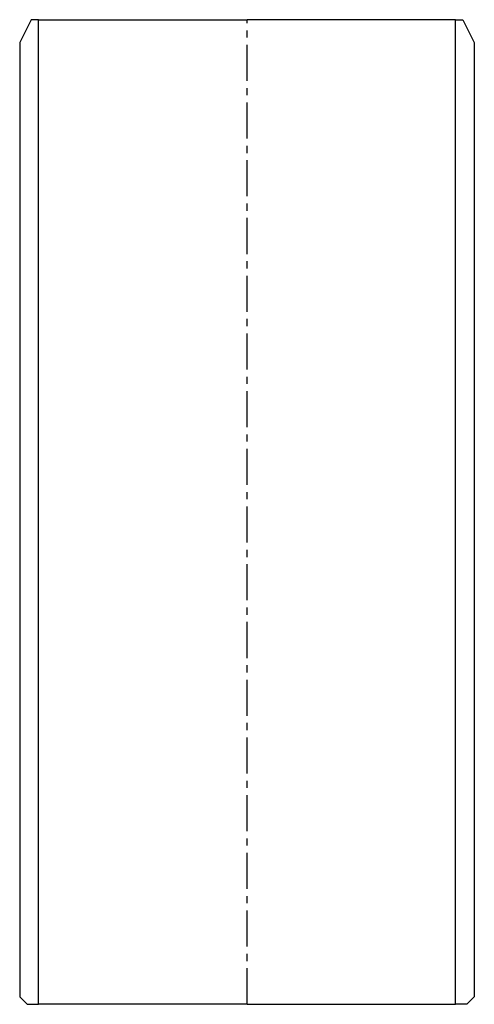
# Model space of a CAD drawing. Header units: millimetres. Extents: x -30 to 30, y -30 to 100.
import ezdxf

# ---------------------------------------------------------------- set-up
doc = ezdxf.new("R2010")
doc.units = ezdxf.units.MM
doc.header["$LTSCALE"] = 0.15
doc.header["$MEASUREMENT"] = 0
doc.linetypes.add('CENTER', pattern=[50.8, 31.75, -6.35, 6.35, -6.35])
doc.layers.get('0').update_dxf_attribs({"linetype": 'CONTINUOUS'})
doc.layers.add('CENTER', color=1, linetype='CENTER')

msp = doc.modelspace()

# ---------------------------------------------------------------- linework, layer by layer
for p, q in [((-28.5, 100), (-30, 97)), ((-27.5, 100), (-28.5, 100)), ((-27.5, -30), (-27.5, 100)), ((-27.5, 100), (0, 100)), ((27.5, 100), (0, 100)), ((27.5, 100), (28.5, 100)), ((27.5, -30), (27.5, 100)), ((28.5, 100), (30, 97)), ((-30, 97), (-30, -29)), ((30, 97), (30, -29)), ((-29, -30), (-30, -29)), ((30, -29), (29, -30)), ((-29, -30), (-27.5, -30)), ((0, -30), (-27.5, -30)), ((0, -30), (27.5, -30)), ((29, -30), (27.5, -30))]:
    msp.add_line(p, q)
at = {"layer": 'CENTER'}
msp.add_line((0, -30), (0, 100), dxfattribs=at)

doc.saveas('drawing.dxf')
